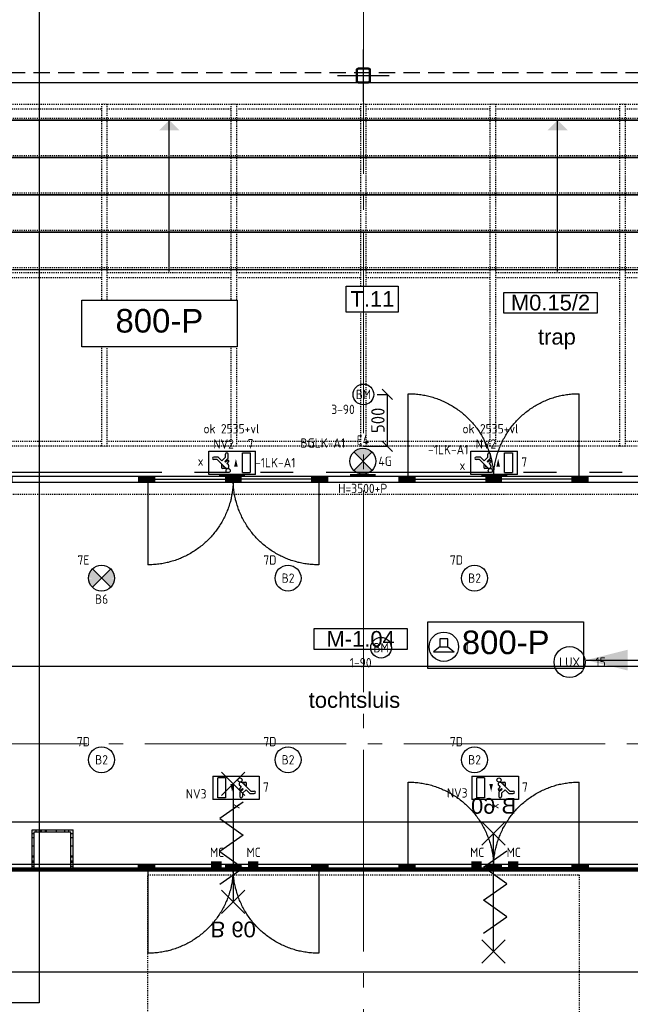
# Model space of a CAD drawing. Header units: millimetres. Extents: x -38031 to 123247, y -16330 to 129979.
# Tile 134 of 235: x 47293 to 53186, y 20565 to 30058. Entities that reach past the tile are written whole.
import ezdxf
from ezdxf.enums import TextEntityAlignment as Align

# ---------------------------------------------------------------- set-up
doc = ezdxf.new("R2010")
doc.units = ezdxf.units.MM
doc.header["$LTSCALE"] = 50
for name, pattern in [('HIDDEN', [9.525, 6.35, -3.175]), ('HIDDEN2', [4.7625, 3.175, -1.5875]), ('PHANTOM', [63.5, 31.75, -6.35, 6.35, -6.35, 6.35, -6.35]), ('STYLE_01', [0.41664, 0.20828, -0.20836]), ('STYLE_11', [5, 3.888855, -0.416718, 0.277786, -0.416641])]:
    doc.linetypes.add(name, pattern=pattern)
for name, color, linetype in [('AB$1A---_ATTRIB035', 8, 'Continuous'), ('AB$1A---_ATTRIB050', 8, 'Continuous'), ('AL$1A---_ALGEMEEN', 8, 'Continuous'), ('AM$1A---_ARCERING', 8, 'Continuous'), ('AT$1A---_TEKST100', 8, 'Continuous'), ('BOUWKUNDIG', 8, 'Continuous'), ('brandscheiding', 5, 'HIDDEN'), ('EB6511--_ATTRIB', 2, 'Continuous'), ('EL6121--', 3, 'Continuous'), ('EL6131--_KG', 3, 'Continuous'), ('EL6311--', 3, 'Continuous'), ('EL6311--_meetgegevens LUX-waarden', 3, 'Continuous'), ('EL6311--NV', 7, 'Continuous'), ('EL6321--', 3, 'Continuous'), ('EL6350--', 3, 'Continuous'), ('EL6421--', 3, 'Continuous'), ('EL6511--', 3, 'Continuous'), ('EL6521--', 3, 'Continuous'), ('Kastenscheiding', 4, 'PHANTOM'), ('maatvoering', 1, 'Continuous'), ('versterkte strook', 7, 'Continuous'), ('Vloerdoos verdieping', 51, 'Continuous')]:
    doc.layers.add(name, color=color, linetype=linetype)
doc.layers.add('stramien', color=1, linetype='STYLE_11', lineweight=15)
doc.styles.add('Arial', font='ARIAL.TTF')
doc.styles.add('BURO-018', font='iso.shx', dxfattribs={"height": 90})
doc.styles.get("Standard").update_dxf_attribs({"font": 'iso.shx'})
doc.dimstyles.new('STABICAD', dxfattribs={"dimscale": 100, "dimtxt": 1.3, "dimasz": 1, "dimexe": 0, "dimexo": 0, "dimgap": 1.5, "dimtad": 0, "dimdec": 0, "dimrnd": 10, "dimzin": 0, "dimdsep": 46, "dimtxsty": 'Standard', "dimblk1": 'OBLIQUE', "dimblk2": 'OBLIQUE', "dimsah": 1, "dimcen": -3, "dimclrd": 1, "dimclre": 1, "dimclrt": 1, "dimadec": 0, "dimazin": 0, "dimtfac": 1, "dimtdec": 0, "dimtofl": 0, "dimtmove": 2, "dimatfit": 3, "dimfxl": 0, "dimtvp": 1.055556, "dimtolj": 1, "dimtzin": 0, "dimarcsym": 0})

# ---------------------------------------------------------------- blocks, each defined once
blk = doc.blocks.new('1115C2J')
at = {"color": 0, "linetype": 'Continuous'}
for p, q in [((-4.5, 5.5), (4.5, 5.5)), ((-4.5, 1), (-4.5, 5.5)), ((-2.68, 4.35), (-3.52, 4.35)), ((-2.88, 3.87), (-3.52, 3.87)), ((-1.27, 2.26), (-2.88, 3.87)), ((-1.94, 3.61), (-2.68, 4.35)), ((-1.24, 4.31), (-1.94, 3.61)), ((-1.37, 3.5), (-0.76, 4.11)), ((-1.24, 4.31), (-1.24, 4.91)), ((-0.76, 4.11), (-0.76, 4.91)), ((2, 5.15), (3.5, 5.15)), ((2, 1.35), (2, 5.15)), ((3.5, 5.15), (3.5, 1.35)), ((4.5, 1), (4.5, 5.5)), ((-1.94, 2.93), (-2.04, 2.83)), ((-2.04, 2.83), (-2.04, 2.34)), ((-0.99, 2.14), (-1.84, 2.14)), ((-1.71, 2.7), (-1.72, 2.7)), ((-1.72, 2.7), (-1.72, 2.46)), ((-1.47, 2.46), (-1.72, 2.46)), ((-1.23, 3.35), (-1.37, 3.5)), ((-0.87, 3.71), (-1.23, 3.35)), ((-0.65, 3.49), (-1.01, 3.13)), ((-0.71, 2.83), (-1.01, 3.13)), ((4.5, 1), (-4.5, 1)), ((2, 1.35), (3.5, 1.35))]:
    blk.add_line(p, q, dxfattribs=at)
blk.add_lwpolyline([(0.75, 4, 0, 0.7, 0), (0.75, 2.5, 0.7, 0.7, 0)], format="xyseb", dxfattribs=at)
blk.add_circle((-0.76, 1.75), 0.4, dxfattribs=at)
for centre, radius, start, end in [((-3.52, 4.11), 0.24, 90, 270), ((-1, 4.91), 0.24, 0, 180), ((-1.84, 2.34), 0.2, 180, 270), ((-0.99, 2.54), 0.4, 225, 45), ((-0.76, 3.6), 0.16, 315, 135)]:
    blk.add_arc(centre, radius, start, end, dxfattribs=at)
at = {"color": 0, "linetype": 'Continuous', "style": 'BURO-018'}
for tag, p in [('E_GKAST', (0, 15.17)), ('E_GROEP', (0, 12.17)), ('E_SGROEP', (4.5, 12.17)), ('E_ARMCODE', (0, 8))]:
    blk.add_attdef(tag, text='', height=1.8, dxfattribs=at).set_placement(p, align=Align.MIDDLE)
at = {"layer": 'EL6350--', "color": 1, "style": 'BURO-018'}
blk.add_text('x', height=1.8, rotation=90, dxfattribs=at).set_placement((0.56, 6.24))
blk = doc.blocks.new('E00046')
at = {"color": 0, "linetype": 'Continuous'}
blk.add_solid([(-1, 1), (1, 1), (-1, 3), (1, 3)], dxfattribs=at)
at = {"color": 0, "linetype": 'Continuous', "style": 'BURO-018'}
blk.add_attdef('E_TEXT1', text='', height=1.8, dxfattribs=at).set_placement((0, 5.5), align=Align.MIDDLE)
at = {"color": 0, "linetype": 'Continuous', "style": 'BURO-018', "flags": 1}
blk.add_attdef('E_MATCODE', text='', height=1.8, dxfattribs=at).set_placement((0, 0), align=Align.MIDDLE)
blk = doc.blocks.new('1115B3A')
at = {"color": 0, "linetype": 'Continuous'}
blk.add_circle((0, 0), 2.5, dxfattribs=at)
at = {"color": 0, "linetype": 'Continuous', "style": 'BURO-018'}
for tag, p in [('E_GKAST', (0, 8)), ('E_GROEP', (0, 5)), ('E_SGROEP', (4.5, 5)), ('E_ARMCODE', (0, 0)), ('E_SLET', (4.5, -1))]:
    blk.add_attdef(tag, text='', height=1.8, dxfattribs=at).set_placement(p, align=Align.MIDDLE)
blk = doc.blocks.new('E00018')
at = {"color": 0, "linetype": 'Continuous'}
for p, q in [((-1.77, -1.77), (1.77, 1.77)), ((1.77, -1.77), (-1.77, 1.77))]:
    blk.add_line(p, q, dxfattribs=at)
at = {"color": 0, "linetype": 'Continuous', "const_width": 2.5}
for points in [[(-0.88, 0.88, -0.198912), (0, 1.25, -0.198912), (0.88, 0.88, -1)], [(-0.88, -0.88, 0.198912), (0, -1.25, 0.198912), (0.88, -0.88, 1)]]:
    blk.add_lwpolyline(points, format="xyb", dxfattribs=at)
blk = doc.blocks.new('1115B3A-NO1')
at = {"color": 0, "linetype": 'Continuous'}
blk.add_circle((0, 0), 2.5, dxfattribs=at)
at = {"color": 0, "zscale": 100}
blk.add_blockref('E00018', (0, 0), dxfattribs=at)
at = {"color": 0, "linetype": 'Continuous', "style": 'BURO-018'}
for tag, p in [('E_GKAST', (0, 8)), ('E_GROEP', (0, 5)), ('E_SGROEP', (4.5, 5)), ('E_ARMCODE', (0, 0)), ('E_SLET', (4.5, -1))]:
    blk.add_attdef(tag, text='', height=1.8, dxfattribs=at).set_placement(p, align=Align.MIDDLE)
blk = doc.blocks.new('E00134')
at = {"color": 0, "linetype": 'Continuous', "const_width": 0.5}
blk.add_lwpolyline([(-2.5, -2.75), (2.5, -2.75)], dxfattribs=at)
blk = doc.blocks.new('1115B3A-NO1_WA3')
at = {"color": 0, "linetype": 'Continuous'}
blk.add_circle((0, 0), 2.5, dxfattribs=at)
at = {"color": 0, "zscale": 100}
for name in ['E00018', 'E00134']:
    blk.add_blockref(name, (0, 0), dxfattribs=at)
at = {"color": 0, "linetype": 'Continuous', "style": 'BURO-018'}
for tag, p in [('E_GKAST', (0, 8)), ('E_GROEP', (0, 5)), ('E_SGROEP', (4.5, 5)), ('E_ARMCODE', (0, 0)), ('E_SLET', (4.5, -1))]:
    blk.add_attdef(tag, text='', height=1.8, dxfattribs=at).set_placement(p, align=Align.MIDDLE)
blk = doc.blocks.new('E00123')
at = {"color": 0, "linetype": 'Continuous'}
blk.add_circle((0, 0), 2, dxfattribs=at)
at = {"color": 0, "linetype": 'Continuous', "style": 'BURO-018'}
for tag, p in [('E_TEXT1', (0, 4.5)), ('E_TEXT2', (0, 0))]:
    blk.add_attdef(tag, text='', height=1.8, dxfattribs=at).set_placement(p, align=Align.MIDDLE)
at = {"color": 0, "linetype": 'Continuous', "style": 'BURO-018', "flags": 1}
blk.add_attdef('E_MATCODE', (0, 0), '', height=1.8, dxfattribs=at)
blk = doc.blocks.new('E00001')
at = {"color": 0, "linetype": 'Continuous', "const_width": 0.5}
blk.add_lwpolyline([(-2.5, 0.75), (2.5, 0.75)], dxfattribs=at)
blk = doc.blocks.new('1115C2J-WA1')
at = {"color": 0, "linetype": 'Continuous'}
for p, q in [((-4.5, 5.5), (4.5, 5.5)), ((-4.5, 1), (-4.5, 5.5)), ((-2.68, 4.35), (-3.52, 4.35)), ((-2.88, 3.87), (-3.52, 3.87)), ((-1.27, 2.26), (-2.88, 3.87)), ((-1.94, 3.61), (-2.68, 4.35)), ((-1.24, 4.31), (-1.94, 3.61)), ((-1.37, 3.5), (-0.76, 4.11)), ((-1.24, 4.31), (-1.24, 4.91)), ((-0.76, 4.11), (-0.76, 4.91)), ((2, 5.15), (3.5, 5.15)), ((2, 1.35), (2, 5.15)), ((3.5, 5.15), (3.5, 1.35)), ((4.5, 1), (4.5, 5.5)), ((-1.94, 2.93), (-2.04, 2.83)), ((-2.04, 2.83), (-2.04, 2.34)), ((-0.99, 2.14), (-1.84, 2.14)), ((-1.71, 2.7), (-1.72, 2.7)), ((-1.72, 2.7), (-1.72, 2.46)), ((-1.47, 2.46), (-1.72, 2.46)), ((-1.23, 3.35), (-1.37, 3.5)), ((-0.87, 3.71), (-1.23, 3.35)), ((-0.65, 3.49), (-1.01, 3.13)), ((-0.71, 2.83), (-1.01, 3.13)), ((4.5, 1), (-4.5, 1)), ((2, 1.35), (3.5, 1.35))]:
    blk.add_line(p, q, dxfattribs=at)
blk.add_lwpolyline([(0.75, 4, 0, 0.7, 0), (0.75, 2.5, 0.7, 0.7, 0)], format="xyseb", dxfattribs=at)
blk.add_circle((-0.76, 1.75), 0.4, dxfattribs=at)
for centre, radius, start, end in [((-3.52, 4.11), 0.24, 90, 270), ((-1, 4.91), 0.24, 0, 180), ((-1.84, 2.34), 0.2, 180, 270), ((-0.99, 2.54), 0.4, 225, 45), ((-0.76, 3.6), 0.16, 315, 135)]:
    blk.add_arc(centre, radius, start, end, dxfattribs=at)
at = {"color": 0, "zscale": 100}
blk.add_blockref('E00001', (0, 0), dxfattribs=at)
at = {"color": 0, "linetype": 'Continuous', "style": 'BURO-018'}
for tag, p in [('E_GKAST', (0, 15.17)), ('E_GROEP', (0, 12.17)), ('E_SGROEP', (4.5, 12.17)), ('E_ARMCODE', (0, 8))]:
    blk.add_attdef(tag, text='', height=1.8, dxfattribs=at).set_placement(p, align=Align.MIDDLE)
blk = doc.blocks.new('0215A2')
at = {"color": 0, "linetype": 'Continuous'}
for p, q in [((0, -8), (0, 0)), ((-2.5, -2.5), (2.5, -2.5)), ((-1.75, -3.5), (1.75, -3.5)), ((-1, -4.5), (1, -4.5))]:
    blk.add_line(p, q, dxfattribs=at)
blk.add_lwpolyline([(0, -8, 0, 1, 0), (0, -6, 1, 1, 0)], format="xyseb", dxfattribs=at)
at = {"color": 0, "linetype": 'Continuous', "style": 'BURO-018', "flags": 1}
blk.add_attdef('E_MATCODE', text='', height=1.8, rotation=90, dxfattribs=at).set_placement((0, 0), align=Align.MIDDLE)
blk = doc.blocks.new('E00497')
at = {"color": 0}
for p, q in [((0, 0.75), (1, 2)), ((1, -2), (1, 2)), ((0, 0.75), (-1.5, 0.75)), ((0, -0.75), (0, 0.75)), ((-1.5, -0.75), (0, -0.75)), ((0, -0.75), (1, -2))]:
    blk.add_line(p, q, dxfattribs=at)
blk.add_line((-1.5, 0.75), (-1.5, -0.75))
blk.add_circle((0, 0), 2.84, dxfattribs=at)
at = {"color": 0, "linetype": 'Continuous', "style": 'BURO-018'}
blk.add_attdef('E_TEXT1', text='', height=1.8, dxfattribs=at).set_placement((0, 4.5), align=Align.MIDDLE)
at = {"color": 0, "linetype": 'Continuous', "style": 'BURO-018', "flags": 1}
blk.add_attdef('E_MATCODE', text='', height=1.8, dxfattribs=at).set_placement((0, 0), align=Align.MIDDLE)
blk = doc.blocks.new('VLOERDOOS')
at = {"layer": 'Vloerdoos verdieping'}
for p, q in [((0, 395), (395, 395)), ((0, 395), (0, 0)), ((40, 375), (40, 395)), ((80, 375), (80, 395)), ((90, 375), (90, 395)), ((130, 375), (130, 395)), ((140, 375), (140, 395)), ((235, 375), (235, 395)), ((315, 375), (315, 395)), ((355, 375), (355, 395)), ((395, 395), (395, 0)), ((0, 355), (20, 355)), ((0, 315), (20, 315)), ((0, 305), (20, 305)), ((20, 375), (20, 20)), ((20, 375), (375, 375)), ((375, 375), (375, 20)), ((375, 355), (395, 355)), ((375, 315), (395, 315)), ((375, 305), (395, 305)), ((0, 265), (20, 265)), ((0, 255), (20, 255)), ((375, 265), (395, 265)), ((375, 255), (395, 255)), ((0, 160), (20, 160)), ((375, 160), (395, 160)), ((0, 80), (20, 80)), ((0, 40), (20, 40)), ((0, 0), (395, 0)), ((20, 20), (375, 20)), ((40, 0), (40, 20)), ((80, 0), (80, 20)), ((90, 0), (90, 20)), ((130, 0), (130, 20)), ((140, 0), (140, 20)), ((235, 0), (235, 20)), ((315, 0), (315, 20)), ((355, 0), (355, 20)), ((375, 80), (395, 80)), ((375, 40), (395, 40))]:
    blk.add_line(p, q, dxfattribs=at)
blk = doc.blocks.new('_Oblique')
at = {"color": 0, "linetype": 'ByBlock', "lineweight": -2}
blk.add_line((-0.5, -0.5), (0.5, 0.5), dxfattribs=at)
blk = doc.blocks.new('*D198')
at = {"layer": 'maatvoering', "color": 1, "lineweight": -2}
for p, q in [((50742.5, 26445), (50839.8, 26445)), ((50839.8, 26445), (50839.8, 25945)), ((50610, 25945), (50839.8, 25945))]:
    blk.add_line(p, q, dxfattribs=at)
at = {"layer": 'maatvoering', "color": 1, "lineweight": -2, "xscale": 100, "yscale": 100, "zscale": 100}
for p, rotation in [((50839.8, 26445), 90), ((50839.8, 25945), 270)]:
    blk.add_blockref('_Oblique', p, dxfattribs=dict(at, rotation=rotation))
at = {"layer": 'maatvoering', "color": 1, "insert": (50750, 26195), "char_height": 130, "attachment_point": 5, "rotation": 90}
blk.add_mtext('\\A1;500', dxfattribs=at)
blk = doc.blocks.new('Group-36')
at = {"layer": 'AL$1A---_ALGEMEEN', "color": 0, "linetype": 'STYLE_01'}
for points in [[(-13012, 670), (17489, 670), (17489, 620), (-13012, 620)], [(-13012, -955), (17489, -955), (17489, -1005), (-13012, -1005)], [(-13002, -2580), (17489, -2580), (17489, -2630), (-13002, -2630)]]:
    blk.add_lwpolyline(points, close=True, dxfattribs=at)
at = {"color": 0, "linetype": 'STYLE_01'}
for points in [[(-8276, 670), (-8226, 670), (-8226, -2630), (-8276, -2630)], [(-7026, 670), (-6976, 670), (-6976, -2630), (-7026, -2630)], [(-5776, 670), (-5726, 670), (-5726, -2630), (-5776, -2630)], [(-4526, 670), (-4476, 670), (-4476, -2630), (-4526, -2630)], [(-3276, 670), (-3226, 670), (-3226, -2630), (-3276, -2630)]]:
    blk.add_wipeout(points, dxfattribs=at).dxf.layer = 'AL$1A---_ALGEMEEN'
at = {"layer": 'AL$1A---_ALGEMEEN', "color": 0, "linetype": 'STYLE_01'}
for points in [[(-8276, 670), (-8226, 670), (-8226, -2630), (-8276, -2630)], [(-7026, 670), (-6976, 670), (-6976, -2630), (-7026, -2630)], [(-5776, 670), (-5726, 670), (-5726, -2630), (-5776, -2630)], [(-4526, 670), (-4476, 670), (-4476, -2630), (-4526, -2630)], [(-3276, 670), (-3226, 670), (-3226, -2630), (-3276, -2630)]]:
    blk.add_lwpolyline(points, close=True, dxfattribs=at)
blk = doc.blocks.new('Group-37')
at = {"layer": 'AL$1A---_ALGEMEEN', "color": 0, "linetype": 'STYLE_01'}
blk.add_lwpolyline([(-32058.8, 13774.8), (13071.2, 13774.8), (13071.2, 874.8), (-32058.8, 874.8)], close=True, dxfattribs=at)
blk = doc.blocks.new('Group-38')
at = {"layer": 'AL$1A---_ALGEMEEN', "color": 0}
for name in ['Group-37', 'Group-36']:
    blk.add_blockref(name, (0, 0), dxfattribs=at)
blk = doc.blocks.new('Group-46')
at = {"layer": 'AL$1A---_ALGEMEEN', "color": 0, "linetype": 'STYLE_01'}
for p, q in [((-2061, 530), (-9618, 530)), ((-2061, 170), (-9618, 170)), ((-2061, -190), (-9618, -190)), ((-2061, -550), (-9618, -550)), ((-2061, -910), (-9618, -910))]:
    blk.add_line(p, q, dxfattribs=at)
at = {"layer": 'AL$1A---_ALGEMEEN', "color": 0, "linetype": 'Continuous'}
for points in [[(-2061, 515), (-2061, 875), (-9618, 875), (-9618, 515)], [(-2061, 155), (-2061, 515), (-9618, 515), (-9618, 155)], [(-2061, -205), (-2061, 155), (-9618, 155), (-9618, -205)], [(-2061, -565), (-2061, -205), (-9618, -205), (-9618, -565)], [(-2061, -925), (-2061, -565), (-9618, -565), (-9618, -925)]]:
    blk.add_lwpolyline(points, close=True, dxfattribs=at)
blk = doc.blocks.new('trapcode')
at = {"layer": 'AL$1A---_ALGEMEEN', "color": 0, "flags": 1}
for tag, p in [('peil', (-250, -386)), ('onderdeel', (-250, -658.7))]:
    blk.add_attdef(tag, p, '', height=151.5, dxfattribs=at)
at = {"color": 0}
blk.add_wipeout([(-250, 136.8), (250, 136.8), (250, -113.2), (-250, -113.2)], dxfattribs=at).dxf.layer = 'AL$1A---_ALGEMEEN'
at = {"layer": 'AL$1A---_ALGEMEEN', "color": 0}
blk.add_lwpolyline([(-250, 136.8), (250, 136.8), (250, -113.2), (-250, -113.2)], close=True, dxfattribs=at)
at = {"layer": 'AL$1A---_ALGEMEEN', "color": 0, "style": 'Arial'}
blk.add_attdef('ruimtenummer', text='', height=151.5, dxfattribs=at).set_placement((1.7, 90.8), align=Align.TOP_CENTER)
blk = doc.blocks.new('ruimtenummer')
at = {"layer": 'AL$1A---_ALGEMEEN', "color": 0, "flags": 1}
for tag, p in [('peil', (-450, -397.1)), ('onderdeel', (-450, -669.8))]:
    blk.add_attdef(tag, p, '', height=151.5, dxfattribs=at)
at = {"color": 0}
blk.add_wipeout([(-450, 100), (450, 100), (450, -100), (-450, -100)], dxfattribs=at).dxf.layer = 'AL$1A---_ALGEMEEN'
at = {"layer": 'AL$1A---_ALGEMEEN', "color": 0}
blk.add_lwpolyline([(-450, 100), (450, 100), (450, -100), (-450, -100)], close=True, dxfattribs=at)
at = {"layer": 'AL$1A---_ALGEMEEN', "color": 0, "style": 'Arial'}
blk.add_attdef('ruimtenummer', text='', height=151.5, dxfattribs=at).set_placement((0, 78), align=Align.TOP_CENTER)
blk = doc.blocks.new('tekst 12 pts')
at = {"layer": 'AL$1A---_ALGEMEEN', "color": 0, "style": 'Arial'}
blk.add_attdef('naam_ruimte', text='', height=151.5, dxfattribs=at).set_placement((0, -41.1), align=Align.TOP_CENTER)
at = {"layer": 'AL$1A---_ALGEMEEN', "color": 0, "flags": 1}
for tag, p in [('oppervlakte', (-264.6, -1003)), ('stramiennummer', (-264.6, -1275.7))]:
    blk.add_attdef(tag, p, '', height=151.5, dxfattribs=at)
blk = doc.blocks.new('peilmaat plg klein')
at = {"layer": 'AL$1A---_ALGEMEEN', "color": 0, "flags": 1}
for tag, p in [('onderdeel', (-750, -634.1)), ('patchnr', (-750, -1043.2)), ('toestelnr', (-750, -1452.3))]:
    blk.add_attdef(tag, p, '', height=227.3, dxfattribs=at)
at = {"color": 0}
blk.add_wipeout([(-750, 225), (750, 225), (750, -225), (-750, -225)], dxfattribs=at).dxf.layer = 'AL$1A---_ALGEMEEN'
at = {"layer": 'AL$1A---_ALGEMEEN', "color": 0}
blk.add_lwpolyline([(-750, 225), (750, 225), (750, -225), (-750, -225)], close=True, dxfattribs=at)
at = {"layer": 'AL$1A---_ALGEMEEN', "color": 0, "style": 'Arial'}
blk.add_attdef('peil', text='', height=227.3, dxfattribs=at).set_placement((0, 141.2), align=Align.TOP_CENTER)
blk = doc.blocks.new('Group-82')
at = {"layer": 'AL$1A---_ALGEMEEN', "color": 0}
for q in [(-2887, 552), (-2062, -273)]:
    blk.add_line((-2887, -273), q, dxfattribs=at)
blk.add_open_spline([(-2887, 552), (-2665.9, 552), (-2283.1, 330.9), (-2062, -51.9), (-2062, -273)], degree=2, dxfattribs=at)
blk = doc.blocks.new('Group-83')
at = {"layer": 'AL$1A---_ALGEMEEN', "color": 0}
for q in [(-1237, 552), (-2062, -273)]:
    blk.add_line((-1237, -273), q, dxfattribs=at)
blk.add_open_spline([(-2062, -273), (-2062, -51.9), (-1840.9, 330.9), (-1458.1, 552), (-1237, 552)], degree=2, dxfattribs=at)
blk = doc.blocks.new('Group-84')
at = {"layer": 'AM$1A---_ARCERING', "linetype": 'Continuous', "lineweight": 0}
for points in [[(-2887, -243), (-2822, -243), (-2822, -303), (-2887, -303)], [(-2134.5, -243), (-2062, -243), (-2062, -303), (-2134.5, -303)], [(-2062, -243), (-1989.5, -243), (-1989.5, -303), (-2062, -303)], [(-1302, -243), (-1237, -243), (-1237, -303), (-1302, -303)]]:
    blk.add_hatch(color=256, dxfattribs=at).paths.add_polyline_path(points)
at = {"layer": 'AL$1A---_ALGEMEEN', "color": 0}
for points in [[(-2887, -243), (-2822, -243), (-2822, -303), (-2887, -303)], [(-2134.5, -243), (-2062, -243), (-2062, -303), (-2134.5, -303)], [(-2062, -243), (-1989.5, -243), (-1989.5, -303), (-2062, -303)], [(-1302, -243), (-1237, -243), (-1237, -303), (-1302, -303)]]:
    blk.add_lwpolyline(points, close=True, dxfattribs=at)
for name in ['Group-82', 'Group-83']:
    blk.add_blockref(name, (0, 0), dxfattribs=at)
blk = doc.blocks.new('Group-85')
at = {"layer": 'AL$1A---_ALGEMEEN', "color": 0}
for q in [(-4575, -273), (-3750, -1098)]:
    blk.add_line((-3750, -273), q, dxfattribs=at)
blk.add_open_spline([(-3750, -1098), (-3971.1, -1098), (-4353.9, -876.9), (-4575, -494.1), (-4575, -273)], degree=2, dxfattribs=at)
blk = doc.blocks.new('Group-86')
at = {"layer": 'AL$1A---_ALGEMEEN', "color": 0}
for q in [(-5400, -1098), (-4575, -273)]:
    blk.add_line((-5400, -273), q, dxfattribs=at)
blk.add_open_spline([(-4575, -273), (-4575, -494.1), (-4796.1, -876.9), (-5178.9, -1098), (-5400, -1098)], degree=2, dxfattribs=at)
blk = doc.blocks.new('Group-87')
at = {"layer": 'AM$1A---_ARCERING', "linetype": 'Continuous', "lineweight": 0}
for points in [[(-5400, -243), (-5335, -243), (-5335, -303), (-5400, -303)], [(-4647.5, -243), (-4575, -243), (-4575, -303), (-4647.5, -303)], [(-4575, -243), (-4502.5, -243), (-4502.5, -303), (-4575, -303)], [(-3815, -243), (-3750, -243), (-3750, -303), (-3815, -303)]]:
    blk.add_hatch(color=256, dxfattribs=at).paths.add_polyline_path(points)
at = {"layer": 'AL$1A---_ALGEMEEN', "color": 0}
for points in [[(-5400, -243), (-5335, -243), (-5335, -303), (-5400, -303)], [(-4647.5, -243), (-4575, -243), (-4575, -303), (-4647.5, -303)], [(-4575, -243), (-4502.5, -243), (-4502.5, -303), (-4575, -303)], [(-3815, -243), (-3750, -243), (-3750, -303), (-3815, -303)]]:
    blk.add_lwpolyline(points, close=True, dxfattribs=at)
for name in ['Group-86', 'Group-85']:
    blk.add_blockref(name, (0, 0), dxfattribs=at)
blk = doc.blocks.new('31x_staal-K-mk 113-p')
at = {"layer": 'AM$1A---_ARCERING', "linetype": 'Continuous', "lineweight": 0}
for points in [[(-5485, -243), (-5400, -243), (-5400, -303), (-5485, -303)], [(-3750, -243), (-3665, -243), (-3665, -303), (-3750, -303)], [(-3740.5, -243), (-3668, -243), (-3668, -303), (-3740.5, -303)], [(-2972, -243), (-2887, -243), (-2887, -303), (-2972, -303)], [(-1237, -243), (-1152, -243), (-1152, -303), (-1237, -303)]]:
    blk.add_hatch(color=256, dxfattribs=at).paths.add_polyline_path(points)
at = {"layer": 'AL$1A---_ALGEMEEN', "color": 0}
for points in [[(-6707, -243), (70, -243), (70, -303), (-6707, -303)], [(-5485, -243), (-5400, -243), (-5400, -303), (-5485, -303)], [(-3750, -243), (-3665, -243), (-3665, -303), (-3750, -303)], [(-3740.5, -243), (-3668, -243), (-3668, -303), (-3740.5, -303)], [(-2972, -243), (-2887, -243), (-2887, -303), (-2972, -303)], [(-1237, -243), (-1152, -243), (-1152, -303), (-1237, -303)]]:
    blk.add_lwpolyline(points, close=True, dxfattribs=at)
for name in ['Group-84', 'Group-87']:
    blk.add_blockref(name, (0, 0), dxfattribs=at)
blk = doc.blocks.new('sk-141')
at = {"layer": 'AM$1A---_ARCERING', "linetype": 'Continuous', "lineweight": 0}
h = blk.add_hatch(color=256, dxfattribs=at)
edge = h.paths.add_edge_path()
edge.add_line((-50, -70), (50, -70))
edge.add_arc((50, -50), 20, 270, 360)
edge.add_line((70, -50), (70, 50))
edge.add_arc((50, 50), 20, 0, 90)
edge.add_line((50, 70), (-50, 70))
edge.add_arc((-50, 50), 20, 90, 180)
edge.add_line((-70, 50), (-70, -50))
edge.add_arc((-50, -50), 20, 180, 270)
edge = h.paths.add_edge_path(flags=16)
edge.add_line((-50, -60), (50, -60))
edge.add_arc((50, -50), 10, 270, 360)
edge.add_line((60, -50), (60, 50))
edge.add_arc((50, 50), 10, 0, 90)
edge.add_line((50, 60), (-50, 60))
edge.add_arc((-50, 50), 10, 90, 180)
edge.add_line((-60, 50), (-60, -50))
edge.add_arc((-50, -50), 10, 180, 270)
at = {"layer": 'AL$1A---_ALGEMEEN', "color": 0}
for p, q in [((0, 250), (0, -250)), ((-250, 0), (250, 0))]:
    blk.add_line(p, q, dxfattribs=at)
at = {"layer": 'AL$1A---_ALGEMEEN', "color": 0, "flags": 128}
blk.add_lwpolyline([(-50, -70), (50, -70, 0.414214), (70, -50), (70, 50, 0.414214), (50, 70), (-50, 70, 0.414214), (-70, 50), (-70, -50, 0.414214), (-50, -70, 0.414214)], format="xyb", dxfattribs=at)
blk.add_lwpolyline([(-50, -60), (50, -60, 0.414214), (60, -50), (60, 50, 0.414214), (50, 60), (-50, 60, 0.414214), (-60, 50), (-60, -50, 0.414214)], format="xyb", close=True, dxfattribs=at)
blk = doc.blocks.new('Group-154')
at = {"layer": 'AL$1A---_ALGEMEEN', "color": 0}
for q in [(4273.5, 855), (5098.5, 30)]:
    blk.add_line((4273.5, 30), q, dxfattribs=at)
blk.add_open_spline([(4273.5, 855), (4494.6, 855), (4877.4, 633.9), (5098.5, 251.1), (5098.5, 30)], degree=2, dxfattribs=at)
blk = doc.blocks.new('Group-155')
at = {"layer": 'AL$1A---_ALGEMEEN', "color": 0}
for q in [(5923.5, 855), (5098.5, 30)]:
    blk.add_line((5923.5, 30), q, dxfattribs=at)
blk.add_open_spline([(5098.5, 30), (5098.5, 251.1), (5319.6, 633.9), (5702.4, 855), (5923.5, 855)], degree=2, dxfattribs=at)
blk = doc.blocks.new('Group-43')
at = {"layer": 'AL$1A---_ALGEMEEN', "color": 0}
for p, q in [((-97.5, 382.003125), (127.5, 157.003125)), ((-97.5, 157.003125), (127.5, 382.003125))]:
    blk.add_line(p, q, dxfattribs=at)
at = {"layer": 'AL$1A---_ALGEMEEN', "color": 0, "flags": 1}
blk.add_attdef('B60_30', (-97.5, 157.003125), '', height=0.2, dxfattribs=at)
blk = doc.blocks.new('Group-44')
at = {"layer": 'AL$1A---_ALGEMEEN', "color": 0}
for p, q in [((-97.5, -757.809375), (127.5, -982.809375)), ((-97.5, -982.809375), (127.5, -757.809375))]:
    blk.add_line(p, q, dxfattribs=at)
at = {"layer": 'AL$1A---_ALGEMEEN', "color": 0, "flags": 1}
blk.add_attdef('B60_30', (-97.5, -982.809375), '', height=0.2, dxfattribs=at)
blk = doc.blocks.new('WBDBO 60 min')
at = {"layer": 'AL$1A---_ALGEMEEN', "color": 0}
blk.add_line((15, -870.3), (15, 269.5), dxfattribs=at)
for name in ['Group-43', 'Group-44']:
    blk.add_blockref(name, (0, 0), dxfattribs=at)
at = {"layer": 'AT$1A---_TEKST100', "style": 'Arial'}
blk.add_text('B 60', height=151.52, dxfattribs=at).set_placement((15, 413.9), align=Align.BOTTOM_CENTER)
blk = doc.blocks.new('WBDBO 60 min.zelfsl.')
at = {"layer": 'AL$1A---_ALGEMEEN', "color": 0}
blk.add_lwpolyline([(112.5, -692.4), (-112.5, -533.5), (112.5, -374.7), (-112.5, -215.8), (112.5, -57), (-112.5, 101.9)], dxfattribs=at)
blk.add_blockref('WBDBO 60 min', (0, 0), dxfattribs=at)
blk = doc.blocks.new('Group-156')
at = {"layer": 'AM$1A---_ARCERING', "linetype": 'Continuous', "lineweight": 0}
for points in [[(4273.5, 60), (4338.5, 60), (4338.5, 0), (4273.5, 0)], [(5026, 60), (5098.5, 60), (5098.5, 0), (5026, 0)], [(5098.5, 60), (5171, 60), (5171, 0), (5098.5, 0)], [(5858.5, 60), (5923.5, 60), (5923.5, 0), (5858.5, 0)]]:
    blk.add_hatch(color=256, dxfattribs=at).paths.add_polyline_path(points)
at = {"layer": 'AL$1A---_ALGEMEEN', "color": 0}
for points in [[(4273.5, 60), (4338.5, 60), (4338.5, 0), (4273.5, 0)], [(5026, 60), (5098.5, 60), (5098.5, 0), (5026, 0)], [(5098.5, 60), (5171, 60), (5171, 0), (5098.5, 0)], [(5858.5, 60), (5923.5, 60), (5923.5, 0), (5858.5, 0)]]:
    blk.add_lwpolyline(points, close=True, dxfattribs=at)
for name in ['Group-154', 'Group-155']:
    blk.add_blockref(name, (0, 0), dxfattribs=at)
at = {"layer": 'AL$1A---_ALGEMEEN', "color": 0, "xscale": -1}
blk.add_blockref('WBDBO 60 min.zelfsl.', (5113.5, 90.6), dxfattribs=at)
blk = doc.blocks.new('Group-157')
at = {"layer": 'AL$1A---_ALGEMEEN', "color": 0}
for q in [(2585.5, 30), (3410.5, -795)]:
    blk.add_line((3410.5, 30), q, dxfattribs=at)
blk.add_open_spline([(3410.5, -795), (3189.4, -795), (2806.6, -573.9), (2585.5, -191.1), (2585.5, 30)], degree=2, dxfattribs=at)
blk = doc.blocks.new('Group-158')
at = {"layer": 'AL$1A---_ALGEMEEN', "color": 0}
for q in [(1760.5, -795), (2585.5, 30)]:
    blk.add_line((1760.5, 30), q, dxfattribs=at)
blk.add_open_spline([(2585.5, 30), (2585.5, -191.1), (2364.4, -573.9), (1981.6, -795), (1760.5, -795)], degree=2, dxfattribs=at)
blk = doc.blocks.new('Group-159')
at = {"layer": 'AM$1A---_ARCERING', "linetype": 'Continuous', "lineweight": 0}
for points in [[(1760.5, 60), (1825.5, 60), (1825.5, 0), (1760.5, 0)], [(2513, 60), (2585.5, 60), (2585.5, 0), (2513, 0)], [(2585.5, 60), (2658, 60), (2658, 0), (2585.5, 0)], [(3345.5, 60), (3410.5, 60), (3410.5, 0), (3345.5, 0)]]:
    blk.add_hatch(color=256, dxfattribs=at).paths.add_polyline_path(points)
at = {"layer": 'AL$1A---_ALGEMEEN', "color": 0}
for points in [[(1760.5, 60), (1825.5, 60), (1825.5, 0), (1760.5, 0)], [(2513, 60), (2585.5, 60), (2585.5, 0), (2513, 0)], [(2585.5, 60), (2658, 60), (2658, 0), (2585.5, 0)], [(3345.5, 60), (3410.5, 60), (3410.5, 0), (3345.5, 0)]]:
    blk.add_lwpolyline(points, close=True, dxfattribs=at)
at = {"layer": 'AL$1A---_ALGEMEEN', "color": 0, "xscale": -1, "rotation": 180}
blk.add_blockref('WBDBO 60 min.zelfsl.', (2570.5, -30.6), dxfattribs=at)
at = {"layer": 'AL$1A---_ALGEMEEN', "color": 0}
for name in ['Group-158', 'Group-157']:
    blk.add_blockref(name, (0, 0), dxfattribs=at)
blk = doc.blocks.new('32x_hout-mk 805a-p')
at = {"layer": 'AM$1A---_ARCERING', "linetype": 'Continuous', "lineweight": 0}
for points in [[(1673, 60), (1760.5, 60), (1760.5, 0), (1673, 0)], [(3410.5, 60), (3498, 60), (3498, 0), (3410.5, 0)], [(4186, 60), (4273.5, 60), (4273.5, 0), (4186, 0)], [(5923.5, 60), (6011, 60), (6011, 0), (5923.5, 0)]]:
    blk.add_hatch(color=256, dxfattribs=at).paths.add_polyline_path(points)
at = {"layer": 'AL$1A---_ALGEMEEN', "color": 0}
for points in [[(0, 0), (7554, 0), (7554, 60), (0, 60)], [(1673, 60), (1760.5, 60), (1760.5, 0), (1673, 0)], [(3410.5, 60), (3498, 60), (3498, 0), (3410.5, 0)], [(4186, 60), (4273.5, 60), (4273.5, 0), (4186, 0)], [(5923.5, 60), (6011, 60), (6011, 0), (5923.5, 0)]]:
    blk.add_lwpolyline(points, close=True, dxfattribs=at)
for name in ['Group-159', 'Group-156']:
    blk.add_blockref(name, (0, 0), dxfattribs=at)
blk = doc.blocks.new('200254 W 210 11-06-2007')
at = {"layer": 'AL$1A---_ALGEMEEN', "linetype": 'STYLE_01'}
blk.add_lwpolyline([(12329.5, -3175.6), (16492.5, -3175.6), (16491.5, -18743.3), (12329.5, -19214.1)], close=True, dxfattribs=at)
at = {"layer": 'stramien', "ltscale": 10}
blk.add_line((-37699, -1912.6), (65520.6, -1912.6), dxfattribs=at)
at = {"layer": 'AL$1A---_ALGEMEEN'}
for name, p in [('Group-38', (20162, 3587.4)), ('32x_hout-mk 805a-p', (10569, -3135.6))]:
    blk.add_blockref(name, p, dxfattribs=at)
ref = blk.add_blockref('peilmaat plg klein', (15784.5, -960.6), dxfattribs=at)
ref.add_attrib('peil', '800-P', dxfattribs={"layer": 'AB$1A---_ATTRIB050', "height": 227.29, "style": 'Arial'}).set_placement((15784.5, -819.4), align=Align.TOP_CENTER)
ref = blk.add_blockref('ruimtenummer', (14384.5, -900.6), dxfattribs=dict(at, rotation=180))
ref.add_attrib('ruimtenummer', 'M-1.04', dxfattribs={"layer": 'AB$1A---_ATTRIB035', "height": 151.52, "style": 'Arial'}).set_placement((14384.5, -823.7), align=Align.TOP_CENTER)
ref = blk.add_blockref('tekst 12 pts', (14324.5, -1371.7), dxfattribs=dict(at, xscale=-1))
ref.add_attrib('naam_ruimte', 'tochtsluis', dxfattribs={"layer": 'AB$1A---_ATTRIB035', "height": 151.52, "style": 'Arial'}).set_placement((14324.5, -1412.8), align=Align.TOP_CENTER)
for p, q in [((12537, 2642.3), (12537, 4102.4)), ((16285, 2642.3), (16285, 4102.4))]:
    blk.add_line(p, q, dxfattribs=at)
for points in [[(12537, 4102.4), (12637, 4002.5), (12437, 4002.5)], [(16285, 4102.4), (16385, 4002.5), (16185, 4002.5)]]:
    blk.add_solid(points, dxfattribs=at)
at = {"layer": 'AL$1A---_ALGEMEEN', "rotation": 90}
blk.add_blockref('sk-141', (14411, 4532.4), dxfattribs=at)
at = {"layer": 'AL$1A---_ALGEMEEN'}
for name, p in [('Group-46', (20162, 3587.4)), ('31x_staal-K-mk 113-p', (17729.5, 912.5))]:
    blk.add_blockref(name, p, dxfattribs=at)
ref = blk.add_blockref('trapcode', (14496, 2363), dxfattribs=at)
ref.add_attrib('ruimtenummer', 'T.11', dxfattribs={"layer": 'AB$1A---_ATTRIB035', "height": 151.52, "style": 'Arial'}).set_placement((14497.7, 2453.8), align=Align.TOP_CENTER)
ref = blk.add_blockref('ruimtenummer', (16217.1, 2340.6), dxfattribs=at)
ref.add_attrib('ruimtenummer', 'M0.15/2', dxfattribs={"layer": 'AB$1A---_ATTRIB035', "height": 151.52, "style": 'Arial'}).set_placement((16217.1, 2418.6), align=Align.TOP_CENTER)
ref = blk.add_blockref('peilmaat plg klein', (12442, 2140.1), dxfattribs=at)
ref.add_attrib('peil', '800-P', dxfattribs={"layer": 'AB$1A---_ATTRIB050', "height": 227.29, "style": 'Arial'}).set_placement((12442, 2281.3), align=Align.TOP_CENTER)
ref = blk.add_blockref('tekst 12 pts', (16279, 2130.6), dxfattribs=dict(at, xscale=-1))
ref.add_attrib('naam_ruimte', 'trap', dxfattribs={"layer": 'AB$1A---_ATTRIB035', "height": 151.52, "style": 'Arial'}).set_placement((16279, 2089.5), align=Align.TOP_CENTER)
at = {"layer": 'AL$1A---_ALGEMEEN', "linetype": 'STYLE_01'}
blk.add_line((17854.5, 492.4), (11013, 492.4), dxfattribs=at)
at = {"layer": 'AL$1A---_ALGEMEEN'}
blk.add_lwpolyline([(-6649.1, 6712.4), (11281, 6712.4), (11281, -4407.8), (-6649.1, -4407.8)], close=True, dxfattribs=at)
at = {"layer": 'stramien', "ltscale": 10}
blk.add_line((14411, -38914.6), (14411, 22365.4), dxfattribs=at)
blk = doc.blocks.new('E-GK-GTC-1903C')
at = {"color": 0, "linetype": 'Continuous'}
blk.add_line((-0.5, -200), (0.5, -200), dxfattribs=at)
blk = doc.blocks.new('080101-lux')
at = {"color": 0, "linetype": 'Continuous'}
blk.add_circle((0, 0), 3, dxfattribs=at)
at = {"color": 0, "linetype": 'Continuous', "style": 'BURO-018'}
blk.add_attdef('E_TEXT', text='', height=1.8, dxfattribs=at).set_placement((0, 0), align=Align.MIDDLE)
at = {"color": 0, "linetype": 'Continuous', "style": 'BURO-018', "flags": 1}
for tag, p in [('E_ID', (0, 0)), ('E_NUMMER', (0, -5))]:
    blk.add_attdef(tag, p, '', height=1.8, dxfattribs=at)
at = {"color": 0, "linetype": 'Continuous', "style": 'BURO-018'}
blk.add_attdef('E_KODE', text='', height=1.8, dxfattribs=at).set_placement((5, 0), align=Align.MIDDLE_LEFT)

msp = doc.modelspace()

# ---------------------------------------------------------------- block references
at = {"layer": 'BOUWKUNDIG'}
msp.add_blockref('200254 W 210 11-06-2007', (36199, 24987.6), dxfattribs=at)

# ---------------------------------------------------------------- next in the draw order: linework, layer by layer
at = {"layer": 'brandscheiding', "const_width": 30}
msp.add_lwpolyline([(10177.2, 18459.4), (14104, 18459.4), (14104, 21275.1), (15943.1, 21275.1), (15943.1, 23107.5), (19548.7, 23107.5), (19548.7, 25606.5), (32071, 25606.5), (46771.2, 25606.5), (46771.2, 21869.2), (54354.4, 21869.2), (54354.4, 25614.3), (74096.2, 25614.3)], dxfattribs=at)
at = {"layer": 'EL6121--', "color": 5, "linetype": 'HIDDEN2'}
msp.add_line((19564.5, 29548.4), (74129.8, 29548.4), dxfattribs=at)
at = {"layer": 'Kastenscheiding'}
msp.add_line((74063.3, 25693.4), (46752.5, 25693.4), dxfattribs=at)
at = {"layer": 'versterkte strook'}
for p, q in [((9253.9, 23825), (79178.7, 23825)), ((9253.9, 22325), (79178.7, 22325))]:
    msp.add_line(p, q, dxfattribs=at)

# ---------------------------------------------------------------- next in the draw order: block references
at = {"layer": 'EL6121--', "linetype": 'HIDDEN2', "xscale": 200, "yscale": 200, "zscale": 200, "rotation": 270}
msp.add_blockref('0215A2', (54360, 23883), dxfattribs=at)
at = {"layer": 'EL6131--_KG', "xscale": 26192.67345597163, "rotation": 180}
msp.add_blockref('E-GK-GTC-1903C', (42952.1, 20675), dxfattribs=at)
at = {"layer": 'EL6311--'}
ref = msp.add_blockref('1115B3A', (49882.8, 24673.6), dxfattribs=dict(at, xscale=50, yscale=50, zscale=50, rotation=90))
ref.add_attrib('E_ARMCODE', 'B2', dxfattribs={"layer": '0', "color": 1, "linetype": 'Continuous', "height": 90, "style": 'BURO-018'}).set_placement((49882.8, 24673.6), align=Align.MIDDLE)
ref.add_attrib('E_GROEP', '7D', dxfattribs={"layer": '0', "color": 1, "linetype": 'Continuous', "height": 90, "style": 'BURO-018'}).set_placement((49707.8, 24848.6), align=Align.MIDDLE)
ref = msp.add_blockref('1115B3A', (51682.8, 24673.6), dxfattribs=dict(at, xscale=50, yscale=50, zscale=50, rotation=90))
ref.add_attrib('E_ARMCODE', 'B2', dxfattribs={"layer": '0', "color": 1, "linetype": 'Continuous', "height": 90, "style": 'BURO-018'}).set_placement((51682.8, 24673.6), align=Align.MIDDLE)
ref.add_attrib('E_GROEP', '7D', dxfattribs={"layer": '0', "color": 1, "linetype": 'Continuous', "height": 90, "style": 'BURO-018'}).set_placement((51507.8, 24848.6), align=Align.MIDDLE)
ref = msp.add_blockref('1115B3A', (48082.8, 22922.2), dxfattribs=dict(at, xscale=50, yscale=50, zscale=50, rotation=90))
ref.add_attrib('E_ARMCODE', 'B2', dxfattribs={"layer": '0', "color": 1, "linetype": 'Continuous', "height": 90, "style": 'BURO-018'}).set_placement((48082.8, 22922.2), align=Align.MIDDLE)
ref.add_attrib('E_GROEP', '7D', dxfattribs={"layer": '0', "color": 1, "linetype": 'Continuous', "height": 90, "style": 'BURO-018'}).set_placement((47907.8, 23097.2), align=Align.MIDDLE)
ref = msp.add_blockref('1115B3A', (49882.8, 22922.2), dxfattribs=dict(at, xscale=50, yscale=50, zscale=50, rotation=90))
ref.add_attrib('E_ARMCODE', 'B2', dxfattribs={"layer": '0', "color": 1, "linetype": 'Continuous', "height": 90, "style": 'BURO-018'}).set_placement((49882.8, 22922.2), align=Align.MIDDLE)
ref.add_attrib('E_GROEP', '7D', dxfattribs={"layer": '0', "color": 1, "linetype": 'Continuous', "height": 90, "style": 'BURO-018'}).set_placement((49707.8, 23097.2), align=Align.MIDDLE)
ref = msp.add_blockref('1115B3A', (51682.8, 22922.2), dxfattribs=dict(at, xscale=50, yscale=50, zscale=50, rotation=90))
ref.add_attrib('E_ARMCODE', 'B2', dxfattribs={"layer": '0', "color": 1, "linetype": 'Continuous', "height": 90, "style": 'BURO-018'}).set_placement((51682.8, 22922.2), align=Align.MIDDLE)
ref.add_attrib('E_GROEP', '7D', dxfattribs={"layer": '0', "color": 1, "linetype": 'Continuous', "height": 90, "style": 'BURO-018'}).set_placement((51507.8, 23097.2), align=Align.MIDDLE)
at = {"layer": 'EL6311--_meetgegevens LUX-waarden'}
ref = msp.add_blockref('080101-lux', (52600.1, 23864.3), dxfattribs=dict(at, xscale=50, yscale=50, zscale=50))
ref.add_attrib('E_TEXT', 'LUX', dxfattribs={"layer": '0', "color": 1, "linetype": 'Continuous', "height": 90, "style": 'BURO-018'}).set_placement((52600.1, 23864.3), align=Align.MIDDLE)
ref.add_attrib('E_KODE', '15', dxfattribs={"layer": '0', "color": 1, "linetype": 'Continuous', "height": 90, "style": 'BURO-018'}).set_placement((52850.1, 23864.3), align=Align.MIDDLE_LEFT)
at = {"layer": 'EL6311--NV'}
ref = msp.add_blockref('1115C2J-WA1', (49342.1, 25623.5), dxfattribs=dict(at, xscale=50, yscale=50, zscale=50))
ref.add_attrib('E_ARMCODE', 'NV2', dxfattribs={"layer": '0', "color": 1, "linetype": 'Continuous', "height": 90, "style": 'BURO-018'}).set_placement((49261.1, 25968), align=Align.MIDDLE)
ref.add_attrib('E_GROEP', '7', dxfattribs={"layer": '0', "color": 1, "linetype": 'Continuous', "height": 90, "style": 'BURO-018'}).set_placement((49521.4, 25968.9), align=Align.MIDDLE)
ref.add_attrib('E_GKAST', '-1LK-A1', dxfattribs={"layer": '0', "color": 1, "linetype": 'Continuous', "height": 90, "style": 'BURO-018'}).set_placement((49759.4, 25786.6), align=Align.MIDDLE)
ref.add_attrib('E_SGROEP', 'x', dxfattribs={"layer": '0', "color": 1, "linetype": 'Continuous', "height": 90, "style": 'BURO-018'}).set_placement((49038.9, 25802), align=Align.MIDDLE)
ref = msp.add_blockref('1115B3A-NO1_WA3', (50604.9, 25801.5), dxfattribs=dict(at, xscale=50, yscale=50, zscale=50))
ref.add_attrib('E_ARMCODE', 'E4', dxfattribs={"layer": '0', "color": 1, "linetype": 'Continuous', "height": 90, "style": 'BURO-018'}).set_placement((50604.9, 26004.3), align=Align.MIDDLE)
ref.add_attrib('E_GROEP', '4G', dxfattribs={"layer": '0', "color": 1, "linetype": 'Continuous', "height": 90, "style": 'BURO-018'}).set_placement((50820.2, 25801.3), align=Align.MIDDLE)
ref.add_attrib('E_GKAST', 'BGLK-A1', dxfattribs={"layer": '0', "color": 1, "linetype": 'Continuous', "height": 90, "style": 'BURO-018'}).set_placement((50217.9, 25976.1), align=Align.MIDDLE)
ref = msp.add_blockref('1115C2J-WA1', (51873.2, 25623.5), dxfattribs=dict(at, xscale=50, yscale=50, zscale=50))
ref.add_attrib('E_ARMCODE', 'NV2', dxfattribs={"layer": '0', "color": 1, "linetype": 'Continuous', "height": 90, "style": 'BURO-018'}).set_placement((51792.2, 25968), align=Align.MIDDLE)
ref.add_attrib('E_GROEP', '7', dxfattribs={"layer": '0', "color": 1, "linetype": 'Continuous', "height": 90, "style": 'BURO-018'}).set_placement((52161.8, 25793.7), align=Align.MIDDLE)
ref.add_attrib('E_GKAST', '-1LK-A1', dxfattribs={"layer": '0', "color": 1, "linetype": 'Continuous', "height": 90, "style": 'BURO-018'}).set_placement((51428.8, 25912.3), align=Align.MIDDLE)
ref.add_attrib('E_SGROEP', 'x', dxfattribs={"layer": '0', "color": 1, "linetype": 'Continuous', "height": 90, "style": 'BURO-018'}).set_placement((51565.7, 25761.8), align=Align.MIDDLE)
ref = msp.add_blockref('1115B3A-NO1', (48082.8, 24673.6), dxfattribs=dict(at, xscale=50, yscale=50, zscale=50, rotation=90))
ref.add_attrib('E_ARMCODE', 'B6', dxfattribs={"layer": '0', "color": 1, "linetype": 'Continuous', "height": 90, "style": 'BURO-018'}).set_placement((48082.8, 24471.2), align=Align.MIDDLE)
ref.add_attrib('E_GROEP', '7E', dxfattribs={"layer": '0', "color": 1, "linetype": 'Continuous', "height": 90, "style": 'BURO-018'}).set_placement((47907.8, 24848.6), align=Align.MIDDLE)
ref = msp.add_blockref('1115C2J', (49380.4, 22814.4), dxfattribs=dict(at, xscale=50, yscale=50, zscale=50, rotation=180))
ref.add_attrib('E_ARMCODE', 'NV3', dxfattribs={"layer": '0', "color": 1, "linetype": 'Continuous', "height": 90, "style": 'BURO-018'}).set_placement((48996.1, 22594), align=Align.MIDDLE)
ref.add_attrib('E_GROEP', '7', (49640.9, 22614.4), dxfattribs={"layer": '0', "color": 1, "linetype": 'Continuous', "height": 90, "style": 'BURO-018'})
ref = msp.add_blockref('1115C2J', (51880.4, 22814.4), dxfattribs=dict(at, xscale=50, yscale=50, zscale=50, rotation=180))
ref.add_attrib('E_ARMCODE', 'NV3', dxfattribs={"layer": '0', "color": 1, "linetype": 'Continuous', "height": 90, "style": 'BURO-018'}).set_placement((51515.6, 22602.8), align=Align.MIDDLE)
ref.add_attrib('E_GROEP', '7', (52140.9, 22614.4), dxfattribs={"layer": '0', "color": 1, "linetype": 'Continuous', "height": 90, "style": 'BURO-018'})
at = {"layer": 'EL6421--'}
ref = msp.add_blockref('E00497', (51386.4, 24012), dxfattribs=dict(at, xscale=50, yscale=50, zscale=50, rotation=270))
ref.add_attrib('E_TEXT1', '1', dxfattribs={"layer": '0', "color": 1, "linetype": 'Continuous', "height": 90, "style": 'BURO-018'}).set_placement((51611.4, 24012), align=Align.MIDDLE)
at = {"layer": 'EL6511--'}
ref = msp.add_blockref('E00123', (50610, 26445), dxfattribs=dict(at, xscale=50, yscale=50, zscale=50))
ref.add_attrib('E_TEXT2', 'BM', dxfattribs={"layer": 'EB6511--_ATTRIB', "color": 1, "linetype": 'Continuous', "height": 90, "style": 'BURO-018'}).set_placement((50610, 26445), align=Align.MIDDLE)
ref.add_attrib('E_TEXT1', '3-90', dxfattribs={"layer": 'EB6511--_ATTRIB', "color": 1, "linetype": 'Continuous', "height": 90, "style": 'BURO-018'}).set_placement((50413.2, 26301.1), align=Align.MIDDLE)
ref = msp.add_blockref('E00123', (50780.6, 24002.7), dxfattribs=dict(at, xscale=50, yscale=50, zscale=50))
ref.add_attrib('E_TEXT2', 'BM', dxfattribs={"layer": 'EB6511--_ATTRIB', "color": 1, "linetype": 'Continuous', "height": 90, "style": 'BURO-018'}).set_placement((50780.6, 24002.7), align=Align.MIDDLE)
ref.add_attrib('E_TEXT1', '1-90', dxfattribs={"layer": 'EB6511--_ATTRIB', "color": 1, "linetype": 'Continuous', "height": 90, "style": 'BURO-018'}).set_placement((50583.8, 23858.7), align=Align.MIDDLE)
at = {"layer": 'EL6521--', "xscale": 50, "yscale": 50, "zscale": 50, "rotation": 180}
for p in [(49190.7, 21992.5), (49544.9, 21992.5), (51701.2, 21992.5), (52055.5, 21992.5)]:
    msp.add_blockref('E00046', p, dxfattribs=at)
at = {"layer": 'Vloerdoos verdieping', "rotation": 90}
msp.add_blockref('VLOERDOOS', (47807.5, 21853.2), dxfattribs=at)

# ---------------------------------------------------------------- next in the draw order: texts
at = {"layer": 'EL6311--NV', "style": 'BURO-018'}
msp.add_text('H=3500+P', height=90, dxfattribs=at).set_placement((50603.6, 25538.6), align=Align.MIDDLE)
at = {"layer": 'EL6321--', "color": 1, "style": 'BURO-018'}
for p in [(49066.4, 26069.1), (51566.6, 26069.1)]:
    msp.add_text('ok 2535+vl', height=90, dxfattribs=at).set_placement(p)
at = {"layer": 'EL6521--', "color": 1, "style": 'BURO-018'}
for p in [(49129.3, 21984.6), (49481.8, 21984.6), (51639.8, 21984.6), (51992.4, 21984.6)]:
    msp.add_text('MC', height=90, dxfattribs=at).set_placement(p)

# ---------------------------------------------------------------- next in the draw order: dimensions: what is measured, and where the dimension line sits
at = {"layer": 'maatvoering'}
dim = msp.add_linear_dim(base=(50839.8, 25945), p1=(50742.5, 26445), p2=(50610, 25945), angle=90, dimstyle='STABICAD', dxfattribs=at)
dim.commit()
dim.dimension.update_dxf_attribs({"geometry": '*D198', "text_midpoint": (50750, 26195), "dimtype": 160})

doc.saveas('drawing.dxf')
